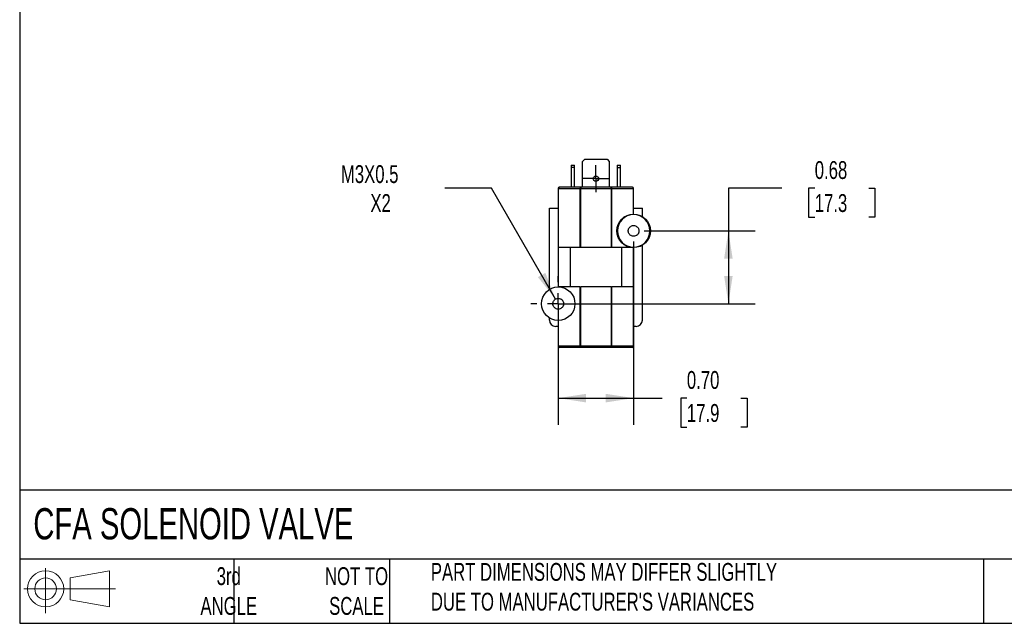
# Model space of a CAD drawing. Header units: inches. Extents: x 0.5 to 21.5, y 0.5 to 16.5.
# Tile 1 of 6: x 0.5 to 9.7, y 0.5 to 6.1. Entities that reach past the tile are written whole.
import ezdxf

# ---------------------------------------------------------------- set-up
doc = ezdxf.new("R2010")
doc.units = ezdxf.units.IN
doc.header["$LTSCALE"] = 2
doc.header["$MEASUREMENT"] = 0
doc.linetypes.add('SLD-Center', pattern=[0.75, 0.6, -0.05, 0.05, -0.05])
doc.linetypes.add('SLD-Solid', pattern=[0])
doc.layers.add('CENTER', color=40, linetype='SLD-Center')
doc.layers.add('SLD-DEFPOINTS', color=7, linetype='Continuous')
doc.layers.add('DIMENSIONS', color=140, linetype='SLD-Solid', lineweight=25)
doc.layers.add('TEXT', color=140, linetype='SLD-Solid', lineweight=25)
doc.styles.add('SLDTEXTSTYLE0', font='TXT', dxfattribs={"width": 0.7})
doc.dimstyles.new('SLDDIMSTYLE4', dxfattribs={"dimtxt": 0.169922, "dimasz": 0.26, "dimexe": 0, "dimexo": 0.0625, "dimgap": 0.04248, "dimtad": 0, "dimtih": 1, "dimtoh": 1, "dimrnd": 1e-09, "dimdsep": 46, "dimtxsty": 'SLDTEXTSTYLE0', "dimsah": 1, "dimcen": 0.09, "dimadec": 0, "dimazin": 2, "dimtfac": 1, "dimtofl": 0, "dimtmove": 0, "dimatfit": 3, "dimfxl": 0, "dimfrac": 2, "dimtolj": 1, "dimtzin": 12, "dimarcsym": 0})
doc.dimstyles.new('SLDDIMSTYLE7', dxfattribs={"dimtxt": 0.169922, "dimasz": 0.26, "dimexe": 0, "dimexo": 0.0625, "dimgap": 0.04248, "dimtad": 0, "dimtih": 1, "dimtoh": 1, "dimrnd": 1e-09, "dimzin": 0, "dimdsep": 46, "dimtxsty": 'SLDTEXTSTYLE0', "dimsah": 1, "dimcen": 0.09, "dimadec": 0, "dimazin": 0, "dimtfac": 1, "dimtofl": 0, "dimtmove": 0, "dimatfit": 3, "dimfxl": 0, "dimfrac": 2, "dimtolj": 1, "dimtzin": 12, "dimarcsym": 0})
doc.dimstyles.new('SLDDIMSTYLE8', dxfattribs={"dimtxt": 0.169922, "dimasz": 0.26, "dimexe": 0, "dimexo": 0.0625, "dimgap": 0.04248, "dimtad": 0, "dimtih": 1, "dimtoh": 1, "dimrnd": 1e-09, "dimzin": 12, "dimdsep": 46, "dimtxsty": 'SLDTEXTSTYLE0', "dimsah": 1, "dimcen": 0, "dimadec": 0, "dimazin": 3, "dimtfac": 1, "dimtofl": 0, "dimtmove": 0, "dimatfit": 3, "dimfxl": 0, "dimfrac": 2, "dimtolj": 1, "dimtzin": 12, "dimarcsym": 0})

# ---------------------------------------------------------------- blocks, each defined once
blk = doc.blocks.new('Block11')
at = {"color": 7, "linetype": 'SLD-Solid', "lineweight": 18}
for p, q in [((0.2038, 0.4182), (0.2038, 0)), ((0.4315, 0.3281), (0.8012, 0.3962)), ((0.8012, 0.3962), (0.8012, 0.0576)), ((0.4315, 0.1257), (0.4315, 0.3281)), ((0, 0.2269), (0.8562, 0.2269)), ((0.4315, 0.1257), (0.8012, 0.0576))]:
    blk.add_line(p, q, dxfattribs=at)
for radius in [0.1693, 0.1012]:
    blk.add_circle((0.2038, 0.2269), radius, dxfattribs=at)
blk = doc.blocks.new('Block12')
at = {"layer": 'SLD-DEFPOINTS'}
blk.add_blockref('Block11', (0, 0), dxfattribs=at)
blk = doc.blocks.new('_D_10')
at = {"layer": 'DIMENSIONS'}
for p, q in [((7.6188, 4.561), (7.1188, 4.561)), ((7.1188, 4.561), (7.1188, 4.1625)), ((7.9252, 4.561), (7.8682, 4.561)), ((7.8682, 4.561), (7.8682, 4.291)), ((8.4301, 4.561), (8.4872, 4.561)), ((8.4872, 4.561), (8.4872, 4.291)), ((7.8682, 4.291), (7.9252, 4.291)), ((8.4872, 4.291), (8.4301, 4.291)), ((6.3336, 4.1625), (7.3688, 4.1625)), ((7.1188, 4.1625), (7.1188, 3.4825)), ((5.6296, 3.4825), (7.3688, 3.4825))]:
    blk.add_line(p, q, dxfattribs=at)
for points in [[(7.1188, 4.1625), (7.0788, 3.9025), (7.1588, 3.9025)], [(7.1188, 3.4825), (7.1588, 3.7425), (7.0788, 3.7425)]]:
    blk.add_solid(points, dxfattribs=at)
at = {"layer": 'DIMENSIONS', "char_height": 0.16667, "attachment_point": 1, "style": 'SLDTEXTSTYLE0'}
for s, insert in [('0.68', (7.9252, 4.8139)), ('17.3', (7.9252, 4.5058))]:
    blk.add_mtext(s, dxfattribs=dict(at, insert=insert))
blk = doc.blocks.new('_D_11')
at = {"layer": 'DIMENSIONS'}
for p, q in [((6.2336, 4.0625), (6.2336, 2.3516)), ((5.5296, 3.3825), (5.5296, 2.3516)), ((5.5296, 2.6016), (6.2336, 2.6016)), ((6.2336, 2.6016), (6.5007, 2.6016)), ((6.731, 2.6016), (6.6739, 2.6016)), ((6.6739, 2.6016), (6.6739, 2.3315)), ((7.2359, 2.6016), (7.293, 2.6016)), ((7.293, 2.6016), (7.293, 2.3315)), ((6.6739, 2.3315), (6.731, 2.3315)), ((7.293, 2.3315), (7.2359, 2.3315))]:
    blk.add_line(p, q, dxfattribs=at)
for points in [[(5.5296, 2.6016), (5.7896, 2.5616), (5.7896, 2.6416)], [(6.2336, 2.6016), (5.9736, 2.6416), (5.9736, 2.5616)]]:
    blk.add_solid(points, dxfattribs=at)
at = {"layer": 'DIMENSIONS', "char_height": 0.16667, "attachment_point": 1, "style": 'SLDTEXTSTYLE0'}
for s, insert in [('0.70', (6.731, 2.8545)), ('17.9', (6.731, 2.5464))]:
    blk.add_mtext(s, dxfattribs=dict(at, insert=insert))
blk = doc.blocks.new('_D_12')
at = {"layer": 'DIMENSIONS'}
for p, q in [((4.9069, 4.561), (4.4694, 4.561)), ((5.5046, 3.5258), (4.9069, 4.561))]:
    blk.add_line(p, q, dxfattribs=at)
blk.add_solid([(5.5046, 3.5258), (5.4092, 3.771), (5.3399, 3.731)], dxfattribs=at)
at = {"layer": 'DIMENSIONS', "char_height": 0.16667, "attachment_point": 1, "style": 'SLDTEXTSTYLE0'}
for s, insert in [('M3X0.5', (3.4999, 4.7759)), ('X2', (3.7754, 4.5058))]:
    blk.add_mtext(s, dxfattribs=dict(at, insert=insert))
blk = doc.blocks.new('SW_CENTERMARKSYMBOL_4')
at = {"layer": 'CENTER', "color": 0}
for p, q in [((0, 0.2), (0, 0.2565)), ((0, 0), (0, 0.1)), ((-0.2, 0), (-0.2565, 0)), ((0, 0), (-0.1, 0)), ((0, 0), (0, -0.1)), ((0, 0), (0.1, 0)), ((0.2, 0), (0.2565, 0)), ((0, -0.2), (0, -0.2565))]:
    blk.add_line(p, q, dxfattribs=at)
blk = doc.blocks.new('SW_CENTERMARKSYMBOL_5')
at = {"layer": 'CENTER', "color": 0}
for p, q in [((0, 0.1), (0, 0.125)), ((0, 0), (0, 0.1)), ((-0.1, 0), (-0.125, 0)), ((0, 0), (-0.1, 0)), ((0, 0), (0, -0.1)), ((0, 0), (0.1, 0)), ((0.1, 0), (0.125, 0)), ((0, -0.1), (0, -0.125))]:
    blk.add_line(p, q, dxfattribs=at)

msp = doc.modelspace()

# ---------------------------------------------------------------- linework, layer by layer
for p, q in [((5.7566, 4.8113), (5.7778, 4.8325)), ((5.7566, 4.5695), (5.7566, 4.8113)), ((5.7778, 4.8325), (5.9853, 4.8325)), ((5.9853, 4.8325), (6.0066, 4.8113)), ((6.0066, 4.8113), (6.0066, 4.5695)), ((5.6516, 4.7765), (5.6826, 4.7765)), ((5.6516, 4.7765), (5.6516, 4.7553)), ((5.6516, 4.7553), (5.6516, 4.5695)), ((5.6826, 4.7553), (5.6516, 4.7553)), ((5.6826, 4.7553), (5.6826, 4.7765)), ((5.6826, 4.5695), (5.6826, 4.7553)), ((6.0806, 4.7765), (6.1116, 4.7765)), ((6.0806, 4.7765), (6.0806, 4.7553)), ((6.0806, 4.7553), (6.0806, 4.5695)), ((6.0806, 4.7553), (6.1116, 4.7553)), ((6.1116, 4.7553), (6.1116, 4.7765)), ((6.1116, 4.5695), (6.1116, 4.7553)), ((5.5296, 4.5595), (5.5296, 4.006)), ((5.5325, 4.5595), (5.5296, 4.5595)), ((5.5325, 4.5595), (5.7328, 4.5595)), ((5.5325, 4.006), (5.5325, 4.5595)), ((5.7399, 4.5695), (5.5396, 4.5695)), ((5.7328, 4.5595), (5.7328, 4.006)), ((5.7328, 4.5595), (5.7399, 4.5595)), ((6.0232, 4.5695), (5.7399, 4.5695)), ((5.7399, 4.5695), (5.7399, 4.5595)), ((5.7399, 4.006), (5.7399, 4.5595)), ((5.7399, 4.5595), (6.0232, 4.5595)), ((6.0232, 4.5595), (6.0232, 4.5695)), ((6.2236, 4.5695), (6.0232, 4.5695)), ((6.0232, 4.5595), (6.0232, 4.006)), ((6.0232, 4.5595), (6.0303, 4.5595)), ((6.0303, 4.006), (6.0303, 4.5595)), ((6.0303, 4.5595), (6.2306, 4.5595)), ((6.2306, 4.5595), (6.2306, 4.319)), ((6.2336, 4.5595), (6.2306, 4.5595)), ((6.2336, 4.319), (6.2336, 4.5595)), ((5.4466, 3.6152), (5.4466, 4.3745)), ((5.4466, 4.3745), (5.5296, 4.3745)), ((6.2336, 4.3745), (6.3166, 4.3745)), ((6.3166, 4.2952), (6.3166, 4.3745)), ((5.5325, 4.006), (5.5296, 4.006)), ((5.5296, 4.006), (5.5296, 3.639)), ((5.7328, 4.006), (5.5325, 4.006)), ((5.6441, 3.639), (5.6441, 4.006)), ((6.0232, 4.006), (5.7399, 4.006)), ((6.2336, 4.006), (6.0303, 4.006)), ((6.1191, 4.006), (6.1191, 3.639)), ((6.2336, 3.639), (6.2336, 4.006)), ((6.3166, 3.3305), (6.3166, 4.0298)), ((5.7328, 3.639), (5.5296, 3.639)), ((5.7328, 3.639), (5.7328, 3.0855)), ((6.0232, 3.639), (5.7399, 3.639)), ((5.7399, 3.0855), (5.7399, 3.639)), ((6.0232, 3.639), (6.0232, 3.0855)), ((6.0303, 3.0855), (6.0303, 3.639)), ((6.2306, 3.639), (6.0303, 3.639)), ((6.2306, 3.639), (6.2306, 3.0855)), ((6.2336, 3.639), (6.2306, 3.639)), ((6.2336, 3.0855), (6.2336, 3.639)), ((5.4466, 3.3305), (5.4466, 3.3498)), ((5.5296, 3.326), (5.5296, 3.0855)), ((5.5325, 3.0855), (5.5325, 3.326)), ((5.5296, 3.2705), (5.5066, 3.2705)), ((6.2566, 3.2705), (6.2336, 3.2705)), ((5.5296, 3.0855), (5.5325, 3.0855)), ((5.7328, 3.0855), (5.5325, 3.0855)), ((5.7399, 3.0755), (5.5396, 3.0755)), ((5.7399, 3.0855), (5.7328, 3.0855)), ((6.0232, 3.0855), (5.7399, 3.0855)), ((5.7399, 3.0855), (5.7399, 3.0755)), ((6.0232, 3.0755), (5.7399, 3.0755)), ((6.0303, 3.0855), (6.0232, 3.0855)), ((6.0232, 3.0755), (6.0232, 3.0855)), ((6.2236, 3.0755), (6.0232, 3.0755)), ((6.2306, 3.0855), (6.0303, 3.0855)), ((6.2306, 3.0855), (6.2336, 3.0855))]:
    msp.add_line(p, q)
for centre, radius in [((5.8816, 4.6505), 0.025), ((6.2336, 4.1625), 0.1565), ((5.5296, 3.4825), 0.1565)]:
    msp.add_circle(centre, radius)
for centre, radius, start, end in [((5.5396, 4.5595), 0.01, 90, 180), ((5.5413, 4.5608), 0.00893, 101.42175, 188.04947), ((5.7417, 4.5608), 0.00893, 101.42175, 188.04947), ((6.0215, 4.5608), 0.00893, 351.95053, 78.57825), ((6.2218, 4.5608), 0.00893, 351.95053, 78.57825), ((6.2236, 4.5595), 0.01, 0, 90), ((5.5066, 3.3305), 0.06, 180, 270), ((6.2566, 3.3305), 0.06, 270, 0), ((5.5396, 3.0855), 0.01, 180, 270), ((5.5413, 3.0843), 0.00893, 171.95053, 258.57825), ((5.7417, 3.0843), 0.00893, 171.95053, 258.57825), ((6.0215, 3.0843), 0.00893, 281.42175, 8.04947), ((6.2218, 3.0843), 0.00893, 281.42175, 8.04947), ((6.2236, 3.0855), 0.01, 270, 0)]:
    msp.add_arc(centre, radius, start, end)
for points, knots in [([(6.3851, 4.1625), (6.3851, 4.2461), (6.3172, 4.314), (6.1499, 4.314), (6.0821, 4.2461), (6.0821, 4.1625)], [0, 0, 0, 0, 0.5, 0.5, 1, 1, 1, 1]), ([(6.0821, 4.1625), (6.0821, 4.0789), (6.1499, 4.011), (6.3172, 4.011), (6.3851, 4.0789), (6.3851, 4.1625)], [0, 0, 0, 0, 0.5, 0.5, 1, 1, 1, 1]), ([(6.1836, 4.1625), (6.1836, 4.1638), (6.1836, 4.1663), (6.1841, 4.17), (6.1848, 4.1737), (6.1858, 4.1774), (6.1877, 4.1829), (6.1915, 4.1902), (6.198, 4.1981), (6.2059, 4.2046), (6.2176, 4.2106), (6.2336, 4.2137), (6.2495, 4.2106), (6.2612, 4.2046), (6.2691, 4.1981), (6.2757, 4.1902), (6.2802, 4.1813), (6.2831, 4.1719), (6.2834, 4.1657), (6.2836, 4.1625)], [0, 0, 0, 0, 0.02417, 0.048144, 0.072058, 0.096053, 0.120265, 0.185256, 0.250382, 0.315374, 0.3805, 0.500074, 0.619647, 0.684639, 0.749765, 0.814756, 0.879883, 0.939908, 1, 1, 1, 1]), ([(6.2836, 4.1625), (6.2835, 4.1612), (6.2835, 4.1587), (6.283, 4.155), (6.2823, 4.1513), (6.2814, 4.1477), (6.2794, 4.1421), (6.2757, 4.1349), (6.2692, 4.1269), (6.2612, 4.1204), (6.2496, 4.1144), (6.2336, 4.1113), (6.2176, 4.1144), (6.2059, 4.1204), (6.198, 4.1269), (6.1915, 4.1348), (6.1869, 4.1437), (6.1841, 4.1531), (6.1837, 4.1594), (6.1836, 4.1625)], [0, 0, 0, 0, 0.02417, 0.048144, 0.072058, 0.096053, 0.120265, 0.185256, 0.250382, 0.315374, 0.3805, 0.500074, 0.619647, 0.684639, 0.749765, 0.814756, 0.879883, 0.939908, 1, 1, 1, 1]), ([(5.4796, 3.4825), (5.4796, 3.4838), (5.4796, 3.4863), (5.4801, 3.49), (5.4808, 3.4937), (5.4818, 3.4974), (5.4837, 3.5029), (5.4875, 3.5102), (5.494, 3.5181), (5.5019, 3.5246), (5.5136, 3.5306), (5.5296, 3.5337), (5.5455, 3.5306), (5.5572, 3.5246), (5.5651, 3.5181), (5.5717, 3.5102), (5.5762, 3.5013), (5.5791, 3.4919), (5.5794, 3.4857), (5.5796, 3.4825)], [0, 0, 0, 0, 0.02417, 0.048144, 0.072058, 0.096053, 0.120265, 0.185256, 0.250382, 0.315374, 0.3805, 0.500074, 0.619647, 0.684639, 0.749765, 0.814756, 0.879883, 0.939908, 1, 1, 1, 1]), ([(5.5796, 3.4825), (5.5795, 3.4812), (5.5795, 3.4787), (5.579, 3.475), (5.5783, 3.4713), (5.5774, 3.4677), (5.5754, 3.4621), (5.5717, 3.4549), (5.5652, 3.4469), (5.5572, 3.4404), (5.5456, 3.4344), (5.5296, 3.4313), (5.5136, 3.4344), (5.5019, 3.4404), (5.494, 3.4469), (5.4875, 3.4548), (5.4829, 3.4637), (5.4801, 3.4731), (5.4797, 3.4794), (5.4796, 3.4825)], [0, 0, 0, 0, 0.02417, 0.048144, 0.072058, 0.096053, 0.120265, 0.185256, 0.250382, 0.315374, 0.3805, 0.500074, 0.619647, 0.684639, 0.749765, 0.814756, 0.879883, 0.939908, 1, 1, 1, 1])]:
    msp.add_open_spline(points, degree=3, knots=knots)
for points in [[(5.7399, 4.006), (5.7373, 4.006), (5.7347, 4.006), (5.7328, 4.006)], [(6.0303, 4.006), (6.0284, 4.006), (6.0258, 4.006), (6.0232, 4.006)], [(5.7328, 3.639), (5.7347, 3.639), (5.7373, 3.639), (5.7399, 3.639)], [(6.0232, 3.639), (6.0258, 3.639), (6.0284, 3.639), (6.0303, 3.639)]]:
    msp.add_open_spline(points, degree=3)
at = {"layer": 'TEXT'}
for p, q in [((0.5, 16.5), (0.5, 0.5)), ((21.5, 1.7422), (0.5, 1.7422)), ((21.5, 1.1), (0.5, 1.1)), ((2.5, 1.1), (2.5, 0.5)), ((3.9537, 1.1), (3.9537, 0.5)), ((9.4997, 1.1), (9.4997, 0.5)), ((0.5, 0.5), (21.5, 0.5))]:
    msp.add_line(p, q, dxfattribs=at)

# ---------------------------------------------------------------- block references
at = {"layer": 'CENTER'}
for name, p in [('SW_CENTERMARKSYMBOL_5', (5.8816, 4.6505)), ('SW_CENTERMARKSYMBOL_4', (5.5296, 3.4825))]:
    msp.add_blockref(name, p, dxfattribs=at)
at = {"layer": 'SLD-DEFPOINTS'}
msp.add_blockref('Block12', (0.5384, 0.5948), dxfattribs=at)

# ---------------------------------------------------------------- texts
at = {"layer": 'TEXT', "style": 'SLDTEXTSTYLE0'}
for s, insert, char_height, attachment_point in [('CFA SOLENOID VALVE', (0.6272, 1.5749), 0.291667, 1), ('3rd^JANGLE', (2.4526, 1.0234), 0.16667, 2), ('NOT TO^JSCALE', (3.6459, 1.0234), 0.166667, 2), ("PART DIMENSIONS MAY DIFFER SLIGHTLY ^JDUE TO MANUFACTURER'S VARIANCES", (4.3401, 1.063), 0.166667, 1)]:
    msp.add_mtext(s, dxfattribs=dict(at, insert=insert, char_height=char_height, attachment_point=attachment_point))

# ---------------------------------------------------------------- dimensions: what is measured, and where the dimension line sits
at = {"layer": 'DIMENSIONS'}
dim = msp.add_linear_dim(base=(7.1188, 3.4825), p1=(6.2336, 4.1625), p2=(5.5296, 3.4825), angle=90, dimstyle='SLDDIMSTYLE4', dxfattribs=at)
dim.commit()
dim.dimension.update_dxf_attribs({"geometry": '_D_10', "text_midpoint": (7.1188, 4.561), "dimtype": 160})
dim = msp.add_radius_dim(center=(5.5296, 3.4825), mpoint=(5.5046, 3.5258), text='M3X0.5\\PX2', dimstyle='SLDDIMSTYLE8', override={"dimpost": '<>'}, dxfattribs=at)
dim.commit()
dim.dimension.update_dxf_attribs({"geometry": '_D_12', "text_midpoint": (3.9222, 4.561), "dimtype": 164})
dim = msp.add_linear_dim(base=(5.5296, 2.6016), p1=(6.2336, 4.1625), p2=(5.5296, 3.4825), dimstyle='SLDDIMSTYLE7', dxfattribs=at)
dim.commit()
dim.dimension.update_dxf_attribs({"geometry": '_D_11', "text_midpoint": (6.9835, 2.6016), "dimtype": 160})

doc.saveas('drawing.dxf')
